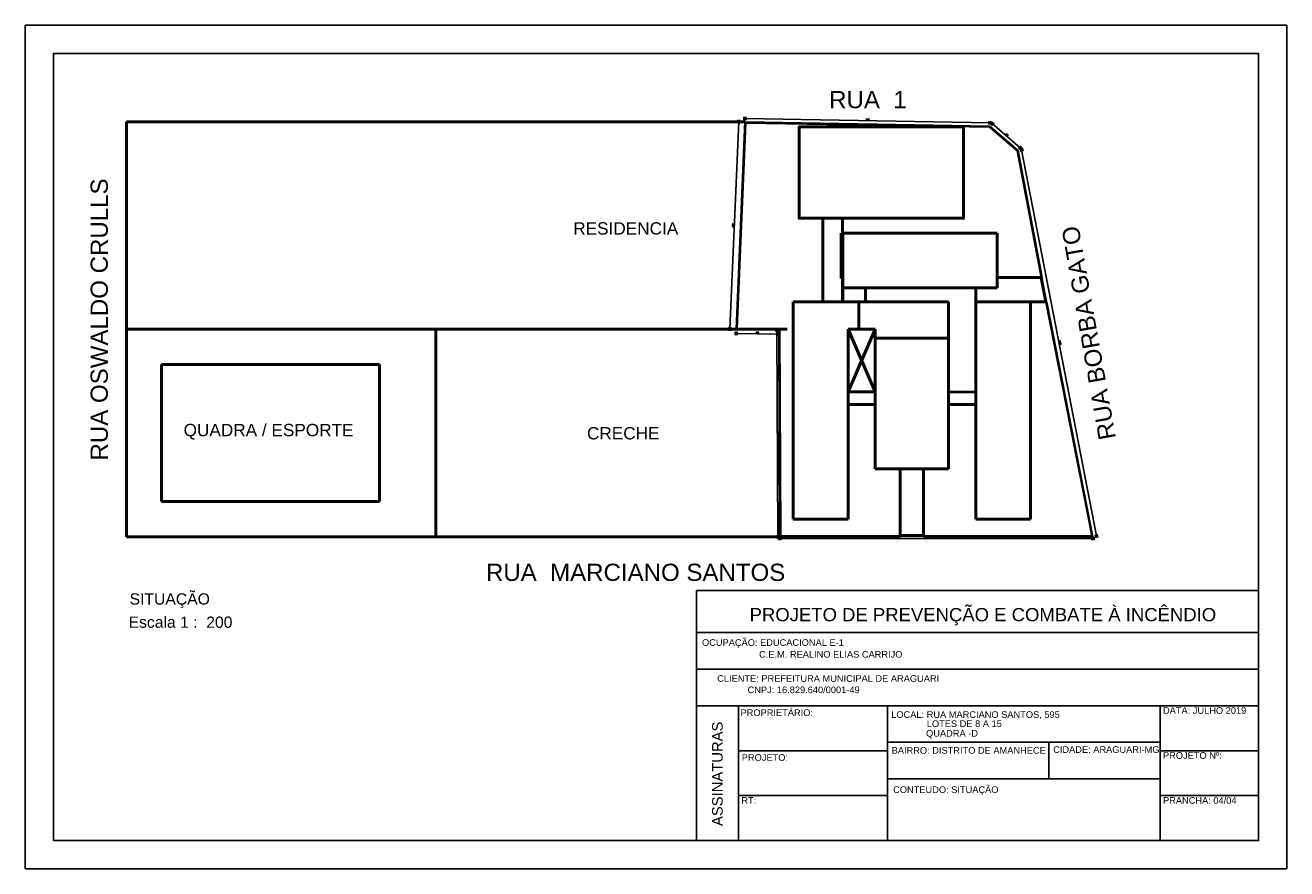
# Model space of a CAD drawing. Header units: inches. Extents: x -33917 to -601, y 26730 to 64098.
# Tile 80 of 80: x -9576 to -601, y 26730 to 32730. Entities that reach past the tile are written whole.
import ezdxf
from ezdxf.enums import TextEntityAlignment as Align

# ---------------------------------------------------------------- set-up
doc = ezdxf.new("R2010")
doc.units = ezdxf.units.IN
doc.header["$LTSCALE"] = 0.8
doc.header["$MEASUREMENT"] = 0
doc.header["$PDMODE"] = 2
doc.layers.add('cota', color=54, linetype='Continuous')
doc.layers.add('texto', color=7, linetype='Continuous')
doc.layers.add('Parede', color=7, linetype='Continuous', lineweight=50)
doc.styles.add('Arial', font='arial.ttf')
doc.styles.add('R', font='romans.shx')
doc.styles.add('STYLE2', font='arial.ttf')
doc.styles.add('Swis721Nto', font='swissel.ttf')
doc.dimstyles.new('100', dxfattribs={"dimscale": 2, "dimtxt": 14, "dimasz": 1, "dimexe": 1, "dimexo": 1, "dimgap": 5, "dimtad": 1, "dimdec": 0, "dimdsep": 46, "dimtxsty": 'R', "dimblk1": 'COTA', "dimblk2": 'COTA', "dimsah": 1, "dimcen": 1, "dimse1": 1, "dimse2": 1, "dimclrt": 7, "dimaunit": 1, "dimadec": 0, "dimazin": 0, "dimtfac": 1, "dimtdec": 0, "dimtmove": 2, "dimatfit": 3, "dimldrblk": 'COTA', "dimfxl": 1, "dimtolj": 1, "dimarcsym": 0})

# ---------------------------------------------------------------- blocks, each defined once
blk = doc.blocks.new('COTA')
h = blk.add_hatch(color=256)
h.paths.add_polyline_path([(0, 1.5, 0.414214), (-1.5, 0), (0, 0)])
h.paths.add_polyline_path([(1.5, 0), (0, 0), (0, -1.5, 0.414214)])
h.paths.add_polyline_path([(0, 1.5), (0, 0), (1.5, 0, 0.414214)])
h.paths.add_polyline_path([(0, 0), (-1.5, 0, 0.414214), (0, -1.5)])
for p, q in [((0, 0), (-12.5, 0)), ((0, 12.5), (0, 0)), ((0, -12.5), (0, 0)), ((0, 0), (12.5, 0))]:
    blk.add_line(p, q)
blk.add_circle((0, 0), 1.5)
blk = doc.blocks.new('*D116')
at = {"layer": 'Defpoints', "color": 0, "lineweight": -3, "transparency": 16777216}
for p in [(-25560, 25347), (-25773, 22402), (-25684, 22399)]:
    blk.add_point(p, dxfattribs=at)
at = {"layer": 'Parede', "color": 0, "lineweight": -2, "transparency": 16777216}
blk.add_line((-25648, 25349), (-25773, 22404), dxfattribs=at)
at = {"layer": 'Parede', "color": 0, "lineweight": -2, "transparency": 16777216, "xscale": 2, "yscale": 2, "zscale": 2}
for p, rotation in [((-25648, 25351), 87.5832752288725), ((-25773, 22402), 267.5832752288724)]:
    blk.add_blockref('COTA', p, dxfattribs=dict(at, rotation=rotation))
at = {"layer": 'Parede', "color": 7, "lineweight": -3, "transparency": 16777216, "insert": (-25728, 23877), "char_height": 16, "attachment_point": 5, "rotation": 87.5833, "style": 'R'}
blk.add_mtext('\\A1;2951', dxfattribs=at)
blk = doc.blocks.new('*D117')
at = {"layer": 'Defpoints', "color": 0, "lineweight": -3, "transparency": 16777216}
for p in [(-25684, 22399), (-25079, 22326), (-25078, 22386)]:
    blk.add_point(p, dxfattribs=at)
at = {"layer": 'Parede', "color": 0, "lineweight": -2, "transparency": 16777216}
blk.add_line((-25683, 22339), (-25081, 22326), dxfattribs=at)
at = {"layer": 'Parede', "color": 0, "lineweight": -2, "transparency": 16777216, "xscale": 2, "yscale": 2, "zscale": 2}
for p, rotation in [((-25685, 22339), 178.8285568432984), ((-25079, 22326), 358.8285568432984)]:
    blk.add_blockref('COTA', p, dxfattribs=dict(at, rotation=rotation))
at = {"layer": 'Parede', "color": 7, "lineweight": -3, "transparency": 16777216, "insert": (-25382, 22351), "char_height": 16, "attachment_point": 5, "rotation": 358.8286, "style": 'R'}
blk.add_mtext('\\A1;606', dxfattribs=at)
blk = doc.blocks.new('*D118')
at = {"layer": 'Defpoints', "color": 0, "lineweight": -3, "transparency": 16777216}
for p in [(-25078, 22386), (-25092, 19446), (-25065, 19446)]:
    blk.add_point(p, dxfattribs=at)
at = {"layer": 'Parede', "color": 0, "lineweight": -2, "transparency": 16777216}
blk.add_line((-25105, 22384), (-25092, 19448), dxfattribs=at)
at = {"layer": 'Parede', "color": 0, "lineweight": -2, "transparency": 16777216, "xscale": 2, "yscale": 2, "zscale": 2}
for p, rotation in [((-25105, 22386), 90.2499999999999), ((-25092, 19446), 270.2499999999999)]:
    blk.add_blockref('COTA', p, dxfattribs=dict(at, rotation=rotation))
at = {"layer": 'Parede', "color": 7, "lineweight": -3, "transparency": 16777216, "insert": (-25080, 20916), "char_height": 16, "attachment_point": 5, "rotation": 270.25, "style": 'R'}
blk.add_mtext('\\A1;2940', dxfattribs=at)
blk = doc.blocks.new('*D119')
at = {"layer": 'Defpoints', "color": 0, "lineweight": -3, "transparency": 16777216}
for p in [(-25065, 19446), (-20607, 19446), (-20607, 19422)]:
    blk.add_point(p, dxfattribs=at)
at = {"layer": 'Parede', "color": 0, "lineweight": -2, "transparency": 16777216}
blk.add_line((-25063, 19422), (-20609, 19422), dxfattribs=at)
at = {"layer": 'Parede', "color": 0, "lineweight": -2, "transparency": 16777216, "xscale": 2, "yscale": 2, "zscale": 2, "rotation": 180}
blk.add_blockref('COTA', (-25065, 19422), dxfattribs=at)
at = {"layer": 'Parede', "color": 0, "lineweight": -2, "transparency": 16777216, "xscale": 2, "yscale": 2, "zscale": 2}
blk.add_blockref('COTA', (-20607, 19422), dxfattribs=at)
at = {"layer": 'Parede', "color": 7, "lineweight": -3, "transparency": 16777216, "insert": (-22836, 19440), "char_height": 16, "attachment_point": 5, "style": 'R'}
blk.add_mtext('\\A1;4458', dxfattribs=at)
blk = doc.blocks.new('*D120')
at = {"layer": 'Defpoints', "color": 0, "lineweight": -3, "transparency": 16777216}
for p in [(-25560, 25347), (-22073, 25335), (-22074, 25287)]:
    blk.add_point(p, dxfattribs=at)
at = {"layer": 'Parede', "color": 0, "lineweight": -2, "transparency": 16777216}
blk.add_line((-25557, 25395), (-22075, 25335), dxfattribs=at)
at = {"layer": 'Parede', "color": 0, "lineweight": -2, "transparency": 16777216, "xscale": 2, "yscale": 2, "zscale": 2}
for p, rotation in [((-25559, 25395), 179.0048608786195), ((-22073, 25335), 359.0048608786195)]:
    blk.add_blockref('COTA', p, dxfattribs=dict(at, rotation=rotation))
at = {"layer": 'Parede', "color": 7, "lineweight": -3, "transparency": 16777216, "insert": (-23816, 25383), "char_height": 16, "attachment_point": 5, "rotation": 359.0049, "style": 'R'}
blk.add_mtext('\\A1;3486', dxfattribs=at)
blk = doc.blocks.new('*D121')
at = {"layer": 'Defpoints', "color": 0, "lineweight": -3, "transparency": 16777216}
for p in [(-22074, 25287), (-21639, 24980), (-21671, 24943)]:
    blk.add_point(p, dxfattribs=at)
at = {"layer": 'Parede', "color": 0, "lineweight": -2, "transparency": 16777216}
blk.add_line((-22041, 25323), (-21641, 24981), dxfattribs=at)
at = {"layer": 'Parede', "color": 0, "lineweight": -2, "transparency": 16777216, "xscale": 2, "yscale": 2, "zscale": 2}
for p, rotation in [((-22042, 25324), 139.5451384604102), ((-21639, 24980), 319.5451384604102)]:
    blk.add_blockref('COTA', p, dxfattribs=dict(at, rotation=rotation))
at = {"layer": 'Parede', "color": 7, "lineweight": -3, "transparency": 16777216, "insert": (-21829, 25166), "char_height": 16, "attachment_point": 5, "rotation": 319.5451, "style": 'R'}
blk.add_mtext('\\A1;530', dxfattribs=at)
blk = doc.blocks.new('*D122')
at = {"layer": 'Defpoints', "color": 0, "lineweight": -3, "transparency": 16777216}
for p in [(-21671, 24943), (-20607, 19446), (-20558, 19456)]:
    blk.add_point(p, dxfattribs=at)
at = {"layer": 'Parede', "color": 0, "lineweight": -2, "transparency": 16777216}
blk.add_line((-21622, 24950), (-20559, 19458), dxfattribs=at)
at = {"layer": 'Parede', "color": 0, "lineweight": -2, "transparency": 16777216, "xscale": 2, "yscale": 2, "zscale": 2}
for p, rotation in [((-21622, 24952), 100.9545478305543), ((-20558, 19456), 280.9545478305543)]:
    blk.add_blockref('COTA', p, dxfattribs=dict(at, rotation=rotation))
at = {"layer": 'Parede', "color": 7, "lineweight": -3, "transparency": 16777216, "insert": (-21073, 22207), "char_height": 16, "attachment_point": 5, "rotation": 280.9545, "style": 'R'}
blk.add_mtext('\\A1;5599', dxfattribs=at)
blk = doc.blocks.new('SITUAÇÃO REALINO')
at = {"layer": 'Parede'}
for p, q in [((-34359.6, 19447.1), (-34359.6, 25347.1)), ((-25559.6, 25347.1), (-34359.6, 25347.1)), ((-24189.3, 23766.3), (-24171.3, 23766.3)), ((-21968.2, 23766.3), (-24168.2, 23766.3)), ((-24168.2, 23766.3), (-24168.2, 23136.3)), ((-21968.2, 23136.3), (-21968.2, 23766.3)), ((-24168.2, 23136.3), (-24168.2, 22986.3)), ((-21968.2, 22986.3), (-24168.2, 22986.3)), ((-24168.2, 22786.3), (-24168.2, 22986.3)), ((-23842, 22786.3), (-23842, 22986.3)), ((-22276.1, 22986.3), (-21968.2, 22986.3)), ((-22276.1, 22788.3), (-22276.1, 22986.3)), ((-21343.8, 23136.3), (-21968.2, 23136.3)), ((-21968.2, 23136.3), (-21968.2, 22986.3)), ((-21343.8, 23136.3), (-21277.8, 22788.3)), ((-24871.1, 19696.3), (-24871.1, 22786.3)), ((-24871.1, 22786.3), (-22661, 22786.3)), ((-23941, 22401.3), (-23941, 22786.3)), ((-22661, 22786.3), (-22661.1, 21505.5)), ((-21277.8, 22788.3), (-22276.1, 22788.3)), ((-21496.1, 22786.3), (-22276.1, 22786.3)), ((-22276.1, 22786.3), (-22276.1, 19696.3)), ((-22276.1, 21506.3), (-22276.1, 22786.3)), ((-21496.1, 19696.3), (-21496.1, 22786.3)), ((-24959.6, 22397.1), (-34359.6, 22397.1)), ((-29959.6, 19447.1), (-29959.6, 22397.1)), ((-24091.1, 22401.3), (-24091.1, 21506.3)), ((-24091.1, 22401.3), (-23706.1, 21506.3)), ((-24091.1, 21506.3), (-23706.1, 22401.3)), ((-24091.1, 22401.3), (-23941, 22401.3)), ((-23706.1, 22401.3), (-23941, 22401.3)), ((-23706.1, 21506.3), (-23706.1, 22401.3)), ((-23706, 22271.3), (-23706.1, 22401.3)), ((-22661, 22271.2), (-23706, 22271.3)), ((-33859.6, 19947.1), (-33859.6, 21897.1)), ((-30759.6, 21897.1), (-33859.6, 21897.1)), ((-30759.6, 19947.1), (-30759.6, 21897.1)), ((-24091.1, 21506.3), (-24091.1, 19696.3)), ((-24091.1, 21506.3), (-23706.1, 21506.3)), ((-23706.1, 21506.3), (-23706.1, 21341.3)), ((-22661.1, 21505.5), (-22276.1, 21506.3)), ((-22661.1, 20411.3), (-22661.1, 21505.5)), ((-23706.1, 21326), (-24091.1, 21326)), ((-23706.1, 20411.3), (-23706.1, 21341.3)), ((-22661.1, 21326.3), (-22276.1, 21326.3)), ((-22661.1, 20411.3), (-23706.1, 20411.3)), ((-23348.6, 19466.3), (-23348.6, 20411.3)), ((-23018.6, 19466.3), (-23018.6, 20411.3)), ((-30759.6, 19947.1), (-33859.6, 19947.1)), ((-24091.1, 19696.3), (-24871.1, 19696.3)), ((-22276.1, 19696.3), (-21496.1, 19696.3)), ((-24959.6, 19447.1), (-34359.6, 19447.1)), ((-23348.6, 19466.3), (-23018.6, 19466.3)), ((-23348.6, 19446.3), (-23348.6, 19461.3)), ((-23018.6, 19446.3), (-23018.6, 19461.3))]:
    blk.add_line(p, q, dxfattribs=at)
at = {"layer": 'Parede', "lineweight": -3}
for p, q in [((-25668.4, 22413.4), (-25545.2, 25331.8)), ((-21343.8, 23136.3), (-21329, 23139.1)), ((-21276.8, 22783.4), (-21262.1, 22786.3)), ((-21276.8, 22783.4), (-20625.5, 19461.3)), ((-21262.1, 22786.3), (-20607.3, 19446.3)), ((-25078.1, 22386.3), (-25684, 22398.7)), ((-25063.2, 22401), (-25668.4, 22413.4)), ((-25065.3, 19446.3), (-25078.1, 22386.3)), ((-25050.4, 19461.3), (-25063.2, 22401)), ((-23348.6, 19446.3), (-25065.3, 19446.3)), ((-23348.6, 19461.3), (-25050.4, 19461.3)), ((-20625.5, 19461.3), (-23018.6, 19461.3)), ((-20607.3, 19446.3), (-23018.6, 19446.3))]:
    blk.add_line(p, q, dxfattribs=at)
at = {"layer": 'Parede', "lineweight": -3, "flags": 128}
for points in [[(-25684, 22398.7), (-25559.6, 25347.1), (-22074.3, 25286.5), (-21671.2, 24942.8), (-21329, 23139.1)], [(-25545.2, 25331.8), (-22079.9, 25271.6), (-21684.9, 24934.8), (-21343.8, 23136.3)]]:
    blk.add_lwpolyline(points, dxfattribs=at)
at = {"layer": 'Parede', "flags": 128}
blk.add_lwpolyline([(-22448.2, 25276.3), (-24460.1, 25276.3), (-24788.2, 25276.3), (-24788.2, 23976.3), (-22448.2, 23976.3)], close=True, dxfattribs=at)
for points in [[(-24450.7, 23976.3), (-24311, 23976.3)], [(-24450.7, 22786.3), (-24450.7, 23976.3)], [(-24311, 23976.3), (-24171.3, 23976.3)], [(-24171.3, 23976.3), (-24171.3, 23766.3)], [(-24189.3, 23766.3), (-24189.3, 23120.9)], [(-24189.3, 23120.9), (-24171.3, 23120.9)], [(-24171.3, 23120.9), (-24171.3, 22786.3)]]:
    blk.add_lwpolyline(points, dxfattribs=at)
at = {"layer": 'texto', "attachment_point": 7, "line_spacing_factor": 0.9, "style": 'Arial'}
for s, insert, char_height, width in [('RUA  1', (-24361, 25539.2), 245, 4407.472), ('RESIDENCIA', (-28002.5, 23742.7), 175, 1260), ('QUADRA / ESPORTE', (-33546.6, 20828.7), 175, 3360), ('CRECHE', (-27807.2, 20828.7), 175, 1260), ('RUA  MARCIANO SANTOS', (-29244.5, 18814.4), 245, 4407.472)]:
    blk.add_mtext(s, dxfattribs=dict(at, insert=insert, char_height=char_height, width=width))
at = {"layer": 'texto', "char_height": 245, "attachment_point": 7, "line_spacing_factor": 0.9, "style": 'Arial'}
for s, insert, width, rotation in [('RUA OSWALDO CRULLS', (-34621.6, 20531.1), 5292, 90.00021), ('RUA BORBA GATO', (-20275.8, 20849.7), 4116, 99.99832)]:
    blk.add_mtext(s, dxfattribs=dict(at, insert=insert, width=width, rotation=rotation))
at = {"layer": 'Parede', "lineweight": -3}
for p1, p2, distance, picture, middle in [((-25559.6, 25347.1), (-25684, 22398.7), -88.8, '*D116', (-25728.5, 23877.4)), ((-25559.6, 25347.1), (-22074.3, 25286.5), 48.3, '*D120', (-23815.8, 25383.1)), ((-22074.3, 25286.5), (-21671.2, 24942.8), 49.1, '*D121', (-21829.2, 25165.7)), ((-21671.2, 24942.8), (-20607.3, 19446.3), 49.8, '*D122', (-21072.7, 22207.5)), ((-25684, 22398.7), (-25078.1, 22386.3), -59.8, '*D117', (-25381.9, 22350.6)), ((-25078.1, 22386.3), (-25065.3, 19446.3), -26.6, '*D118', (-25080.4, 20916.3)), ((-25065.3, 19446.3), (-20607.3, 19446.3), -24.2, '*D119', (-22836.3, 19440.1))]:
    dim = blk.add_aligned_dim(p1=p1, p2=p2, distance=distance, dimstyle='100', override={"dimtxt": 8}, dxfattribs=at)
    dim.commit()
    dim.dimension.update_dxf_attribs({"geometry": picture, "text_midpoint": middle})

msp = doc.modelspace()

# ---------------------------------------------------------------- linework, layer by layer
at = {"layer": 'texto'}
for p, q in [((-800.748, 28710.058), (-4800.748, 28710.058)), ((-4800.748, 28710.058), (-4800.748, 26930.058)), ((-800.748, 28410.058), (-4800.748, 28410.058)), ((-800.748, 28150.058), (-4800.748, 28150.058)), ((-800.748, 27890.058), (-4800.748, 27890.058)), ((-4500.748, 27890.058), (-4500.748, 26930.058)), ((-3440.748, 27890.058), (-3440.748, 26930.058)), ((-1500.748, 26930.058), (-1500.748, 27890.058)), ((-3440.748, 27570.058), (-4500.748, 27570.058)), ((-1500.748, 27630.058), (-3440.748, 27630.058)), ((-2292.938, 27370.058), (-2292.938, 27630.058)), ((-800.748, 27570.058), (-1500.748, 27570.058)), ((-1500.748, 27370.058), (-3440.748, 27370.058)), ((-3440.748, 27250.058), (-4500.748, 27250.058)), ((-800.748, 27250.058), (-1500.748, 27250.058))]:
    msp.add_line(p, q, dxfattribs=at)
for points in [[(-9576.345, 26730.058), (-600.748, 26730.058), (-600.748, 32730.058), (-9576.345, 32730.058)], [(-9376.345, 26930.058), (-800.748, 26930.058), (-800.748, 32530.058), (-9376.345, 32530.058)]]:
    msp.add_lwpolyline(points, close=True, dxfattribs=at)

# ---------------------------------------------------------------- block references
at = {"layer": 'cota', "lineweight": -3, "xscale": 0.5, "yscale": 0.5, "zscale": 0.5}
msp.add_blockref('SITUAÇÃO REALINO', (8323.951, 19368.474), dxfattribs=at)

# ---------------------------------------------------------------- texts
at = {"layer": 'cota', "color": 7, "style": 'STYLE2'}
for s, height, p in [('PROJETO DE PREVENÇÃO E COMBATE À INCÊNDIO', 94.20669, (-4422.562, 28490.434)), ('C.E.M. REALINO ELIAS CARRIJO', 47.10334, (-4355.146, 28231.915)), ('PROPRIETÁRIO:', 47.10334, (-4487.038, 27816.498)), ('LOCAL: RUA MARCIANO SANTOS, 595', 47.10334, (-3415.034, 27803.298)), ('DATA: JULHO 2019', 47.10334, (-1481.312, 27832.231)), ('LOTES DE 8 A 15 ', 47.10334, (-3161.97, 27738.272)), ('QUADRA -D', 47.1033, (-3166.894, 27670.074)), ('BAIRRO: DISTRITO DE AMANHECE', 47.10334, (-3411.949, 27548.483)), ('CIDADE: ARAGUARI-MG', 47.10334, (-2262.73, 27554.487)), ('PROJETO Nº:', 47.10334, (-1481.312, 27512.231)), ('PROJETO:', 47.1033, (-4478.449, 27497.928)), ('CONTEUDO: SITUAÇÃO', 47.10334, (-3401.291, 27269.155)), ('RT:', 47.1033, (-4481.312, 27192.231)), ('PRANCHA: 04/04', 47.10334, (-1481.312, 27192.231))]:
    msp.add_text(s, height=height, dxfattribs=at).set_placement(p)
msp.add_text('OCUPAÇÃO: EDUCACIONAL E-1', height=47.10334, dxfattribs=at).set_placement((-4761.076, 28301.603), align=Align.BOTTOM_LEFT)
for s, p in [('CLIENTE: PREFEITURA MUNICIPAL DE ARAGUARI', (-3073.899, 28045.682)), ('CNPJ: 16.829.640/0001-49', (-3639.612, 27965.143))]:
    msp.add_text(s, height=47.10334, dxfattribs=at).set_placement(p, align=Align.BOTTOM_RIGHT)
msp.add_text('ASSINATURAS', height=75.36535, rotation=90, dxfattribs=at).set_placement((-4614.049, 27034.013))
at = {"layer": 'texto', "char_height": 80, "attachment_point": 7, "line_spacing_factor": 0.9, "style": 'Swis721Nto'}
for s, insert, width in [('SITUAÇÃO', (-8833.879, 28584.609), 6720), ('Escala 1 :  200', (-8841.105, 28443.139), 14400)]:
    msp.add_mtext(s, dxfattribs=dict(at, insert=insert, width=width))

doc.saveas('drawing.dxf')
